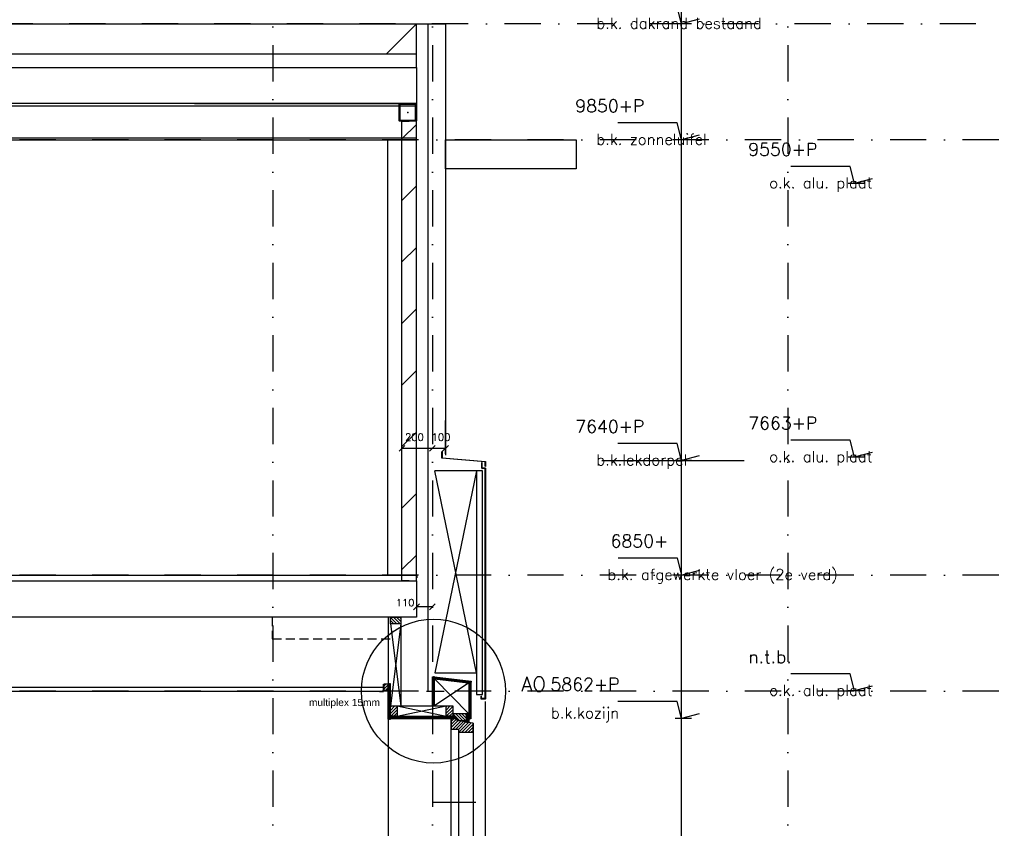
# Model space of a CAD drawing. Extents: x 0 to 317513, y 0 to 193913.
# Tile 40 of 69: x 217974 to 224762, y 97550 to 103125. Entities that reach past the tile are written whole.
import ezdxf

# ---------------------------------------------------------------- set-up
doc = ezdxf.new("R2010")
doc.units = 0
doc.header["$LTSCALE"] = 20
doc.header["$MEASUREMENT"] = 0
doc.header["$PDSIZE"] = -1
for name, pattern in [('DASHDOT', [25, 12.5, -6.25, 0, -6.25]), ('DD1', [2.66667, 1.66667, -0.5, 0, -0.5]), ('HIDDEN2', [4.6875, 3.125, -1.5625])]:
    doc.linetypes.add(name, pattern=pattern)
doc.layers.get('0').update_dxf_attribs({"linetype": 'CONTINUOUS'})
doc.layers.get('DEFPOINTS').update_dxf_attribs({"linetype": 'CONTINUOUS'})
for name, color, linetype in [('25', 7, 'CONTINUOUS'), ('_DETAILNUMMERS', 4, 'CONTINUOUS'), ('_DETAILNUMMERSTEKST', 4, 'CONTINUOUS'), ('A--01A1_ACEER', 1, 'CONTINUOUS'), ('A--A22--_F123-', 9, 'CONTINUOUS'), ('A--A25--_F--3-', 9, 'CONTINUOUS'), ('A--A30--_F--3-', 9, 'CONTINUOUS'), ('A--A35--_F--3-', 9, 'CONTINUOUS'), ('A--L$1A-_RASTER_NR_02', 21, 'CONTINUOUS'), ('A--L21--_F-23-', 4, 'CONTINUOUS'), ('A--L21D1_BUITENWAND', 1, 'CONTINUOUS'), ('A--L22--', 3, 'CONTINUOUS'), ('A--L22--_F--3-', 7, 'CONTINUOUS'), ('A--L23--', 7, 'CONTINUOUS'), ('A--L23--_F--3-', 7, 'CONTINUOUS'), ('A--L25--', 7, 'CONTINUOUS'), ('A--L25--_F-23-', 7, 'CONTINUOUS'), ('A--L28--', 7, 'CONTINUOUS'), ('A--L28--_F--3-', 1, 'CONTINUOUS'), ('A--L28D1_KONSTRUKTIES', 1, 'CONTINUOUS'), ('A--L28DC1_KONSTRUKTIES', 1, 'HIDDEN2'), ('A--L30--', 7, 'CONTINUOUS'), ('A--L30--_F123-', 7, 'CONTINUOUS'), ('A--L31--', 2, 'CONTINUOUS'), ('A--L31--_F--3-', 7, 'CONTINUOUS'), ('A--L31--_F123--A1-BINNENKOZ', 1, 'CONTINUOUS'), ('A--L31D1_BUITENKOZIJN', 1, 'CONTINUOUS'), ('A--L35-D2-_PLAFONDS', 2, 'CONTINUOUS'), ('A--L35-D4-_PLAFONDS', 4, 'CONTINUOUS'), ('A--M$1A-_F123-', 1, 'CONTINUOUS'), ('A--M01A1_MAATVOERING', 1, 'CONTINUOUS'), ('A--M01B1_HOOGTE_MAATV', 1, 'CONTINUOUS'), ('A--T$1A-_F123_20', 1, 'CONTINUOUS'), ('A--T01B2_HOOGTE_MAATV', 2, 'CONTINUOUS'), ('A--T01B3_HOOGTE_MAATV', 3, 'CONTINUOUS'), ('STRAMIEN', 8, 'DD1'), ('X--LR---_CP', 7, 'CONTINUOUS')]:
    doc.layers.add(name, color=color, linetype=linetype)
doc.styles.add('ALFA-0_25', font='ROMANS')
doc.styles.add('EB2', font='ARIAL.TTF')
doc.styles.add('HIEMSTRA', font='romans.shx')
doc.styles.add('HOOGTEXT', font='ROMANS.shx', dxfattribs={"height": 2.5})
doc.dimstyles.new('STANDARD$0', dxfattribs={"dimscale": 50, "dimtxt": 2.5, "dimasz": 2, "dimexe": 2, "dimexo": 0, "dimgap": 2, "dimtad": 1, "dimdec": 0, "dimzin": 0, "dimdsep": 46, "dimtxsty": 'ALFA-0_25', "dimblk1": 'OBLIQUE', "dimblk2": 'OBLIQUE', "dimsah": 1, "dimcen": -3, "dimdle": 2, "dimclrd": 1, "dimclre": 1, "dimclrt": 2, "dimadec": 0, "dimazin": 0, "dimtfac": 0.666667, "dimtofl": 0, "dimtmove": 2, "dimatfit": 3, "dimldrblk": 'OBLIQUE', "dimfxl": 0, "dimtvp": 0.833333, "dimtolj": 1, "dimtzin": 0, "dimarcsym": 0})
pattern_1 = [(45, (0, 0), (-10.6066, 10.6066), [])]
pattern_2 = [(270, (0, 0), (4, -9e-16), [])]

# ---------------------------------------------------------------- blocks, each defined once
blk = doc.blocks.new('Q020259-')
at = {"layer": 'A--A25--_F--3-'}
h = blk.add_hatch(dxfattribs=at)
h.set_pattern_fill('ALFALINE', color=256, scale=15, style=0, pattern_type=2)
h.set_pattern_definition(pattern_1)
h.paths.add_polyline_path([(0, 0), (0, 46), (28, 46), (28, 0)])
at = {"layer": 'A--L25--_F-23-', "color": 2, "linetype": 'Continuous'}
blk.add_lwpolyline([(0, 0), (0, 46), (28, 46), (28, 0)], close=True, dxfattribs=at)
at = {"layer": 'X--LR---_CP'}
for p in [(0, 0), (0, 0), (28, 0)]:
    blk.add_point(p, dxfattribs=at)
blk = doc.blocks.new('*U481')
at = {"layer": 'A--L23--_F--3-', "color": 2, "linetype": 'Continuous'}
blk.add_lwpolyline([(0, 0), (0, 20), (7524.7, 20), (7524.7, 0)], dxfattribs=at)
blk = doc.blocks.new('_OBLIQUE')
at = {"color": 0, "linetype": 'ByBlock'}
blk.add_line((-0.5, -0.5), (0.5, 0.5), dxfattribs=at)
blk = doc.blocks.new('*D381')
at = {"color": 1, "linetype": 'ByBlock'}
for p, q in [((220709.2, 99073.4), (220709.2, 99076.8)), ((220819.1, 99076.8), (220709.2, 99076.8)), ((220819.1, 99073.4), (220819.1, 99076.8))]:
    blk.add_line(p, q, dxfattribs=at)
at = {"layer": 'DEFPOINTS', "color": 0, "linetype": 'ByBlock'}
for p in [(220709.2, 99076.8), (220709.2, 99073.4), (220819.1, 99073.4)]:
    blk.add_point(p, dxfattribs=at)
at = {"color": 1, "linetype": 'ByBlock', "xscale": 40, "yscale": 40, "zscale": 40, "rotation": 180}
blk.add_blockref('_OBLIQUE', (220709.2, 99076.8), dxfattribs=at)
at = {"color": 1, "linetype": 'ByBlock', "xscale": 40, "yscale": 40, "zscale": 40}
blk.add_blockref('_OBLIQUE', (220819.1, 99076.8), dxfattribs=at)
at = {"color": 2, "linetype": 'ByBlock', "insert": (220631.3, 99105.4), "char_height": 50, "attachment_point": 5, "style": 'ALFA-0_25'}
blk.add_mtext('\\A1;110', dxfattribs=at)
blk = doc.blocks.new('*U479')
at = {"layer": 'A--A22--_F123-', "linetype": 'Continuous'}
h = blk.add_hatch(dxfattribs=at)
h.set_pattern_fill('ALFALINE', color=256, scale=300, style=0)
h.set_pattern_definition([(45, (-220659.1, -99255.9), (-212.13203, 212.13203), [])])
h.paths.add_polyline_path([(0, 0), (-50, 0), (-50, 3170), (0, 3170), (50, 3170), (50, 0)])
at = {"layer": 'A--L22--_F--3-', "color": 4, "linetype": 'Continuous'}
for points in [[(0, 0), (-50, 0), (-50, 3170), (0, 3170)], [(0, 0), (50, 0), (50, 3170), (0, 3170)]]:
    blk.add_lwpolyline(points, dxfattribs=at)
blk = doc.blocks.new('Q020582-')
at = {"layer": 'A--L28--_F--3-', "color": 4, "linetype": 'Continuous'}
blk.add_lwpolyline([(-60, 0.1), (-60, 57.1, -0.414214), (-57, 60.1), (57, 60.1, -0.414214), (60, 57.1), (60, -56.9, -0.414214), (57, -59.9), (-57, -59.9, -0.414214), (-60, -56.9), (-60, 0.1), (-53.7, 0.1), (-53.7, -50.6, 0.414214), (-50.7, -53.6), (50.7, -53.6, 0.414214), (53.7, -50.6), (53.7, 50.8, 0.414214), (50.7, 53.8), (-50.7, 53.8, 0.414214), (-53.7, 50.8), (-53.7, 0.1)], format="xyb", close=True, dxfattribs=at)
at = {"layer": 'X--LR---_CP', "color": 4, "linetype": 'Continuous'}
for p in [(-60, 0.1), (0, 0), (60, 0.1)]:
    blk.add_point(p, dxfattribs=at)
blk = doc.blocks.new('HOOGTEP')
at = {"layer": 'A--M01A1_MAATVOERING'}
for p, q in [((0, 0), (0.62, 2.33)), ((0.62, 2.33), (8.79, 2.33)), ((-2.41, 0.65), (0, 0))]:
    blk.add_line(p, q, dxfattribs=at)
at = {"layer": 'A--M01B1_HOOGTE_MAATV'}
blk.add_line((-1.38, 0), (0.91, 0), dxfattribs=at)
at = {"layer": 'A--T01B2_HOOGTE_MAATV', "style": 'HOOGTEXT', "flags": 4}
blk.add_attdef('TEKST', (1.84, -0.67), '', height=1.5, dxfattribs=at)
at = {"layer": 'A--T01B3_HOOGTE_MAATV', "style": 'HOOGTEXT', "flags": 4}
blk.add_attdef('HOOGTE', (1.67, 3.82), '', height=1.75, dxfattribs=at)
blk = doc.blocks.new('*D415')
at = {"layer": 'A--M$1A-_F123-', "color": 1, "lineweight": -2}
for p, q in [((220609.1, 100166), (220609.1, 100169.4)), ((220819.1, 100169.4), (220609.1, 100169.4)), ((220819.1, 100166), (220819.1, 100169.4))]:
    blk.add_line(p, q, dxfattribs=at)
at = {"layer": 'DEFPOINTS', "color": 0}
for p in [(220609.1, 100169.4), (220609.1, 100166), (220819.1, 100166)]:
    blk.add_point(p, dxfattribs=at)
at = {"layer": 'A--M$1A-_F123-', "color": 1, "lineweight": -2, "xscale": 40, "yscale": 40, "zscale": 40, "rotation": 180}
blk.add_blockref('_OBLIQUE', (220609.1, 100169.4), dxfattribs=at)
at = {"layer": 'A--M$1A-_F123-', "color": 1, "lineweight": -2, "xscale": 40, "yscale": 40, "zscale": 40}
blk.add_blockref('_OBLIQUE', (220819.1, 100169.4), dxfattribs=at)
at = {"layer": 'A--M$1A-_F123-', "color": 2, "insert": (220695.1, 100247), "char_height": 50, "attachment_point": 5, "style": 'ALFA-0_25'}
blk.add_mtext('\\A1;200', dxfattribs=at)
blk = doc.blocks.new('*D416')
at = {"layer": 'A--M$1A-_F123-', "color": 1, "lineweight": -2}
for p, q in [((220819.1, 100166), (220819.1, 100169.4)), ((220909.1, 100169.4), (220819.1, 100169.4)), ((220909.1, 100166), (220909.1, 100169.4))]:
    blk.add_line(p, q, dxfattribs=at)
at = {"layer": 'DEFPOINTS', "color": 0}
for p in [(220819.1, 100169.4), (220819.1, 100166), (220909.1, 100166)]:
    blk.add_point(p, dxfattribs=at)
at = {"layer": 'A--M$1A-_F123-', "color": 1, "lineweight": -2, "xscale": 40, "yscale": 40, "zscale": 40, "rotation": 180}
blk.add_blockref('_OBLIQUE', (220819.1, 100169.4), dxfattribs=at)
at = {"layer": 'A--M$1A-_F123-', "color": 1, "lineweight": -2, "xscale": 40, "yscale": 40, "zscale": 40}
blk.add_blockref('_OBLIQUE', (220909.1, 100169.4), dxfattribs=at)
at = {"layer": 'A--M$1A-_F123-', "color": 2, "insert": (220878.6, 100247), "char_height": 50, "attachment_point": 5, "style": 'ALFA-0_25'}
blk.add_mtext('\\A1;100', dxfattribs=at)
blk = doc.blocks.new('Q020279-')
at = {"layer": 'A--A25--_F--3-'}
h = blk.add_hatch(dxfattribs=at)
h.set_pattern_fill('ALFALINE', color=256, scale=15, style=0, pattern_type=2)
h.set_pattern_definition(pattern_1)
h.paths.add_polyline_path([(0, 0), (0, 71), (46, 71), (46, 0)])
at = {"layer": 'A--L25--_F-23-', "color": 2, "linetype": 'Continuous'}
blk.add_lwpolyline([(0, 0), (0, 71), (46, 71), (46, 0)], close=True, dxfattribs=at)
at = {"layer": 'X--LR---_CP'}
for p in [(0, 0), (0, 0), (46, 0)]:
    blk.add_point(p, dxfattribs=at)
blk = doc.blocks.new('*U663')
at = {"layer": 'A--A30--_F--3-', "linetype": 'Continuous'}
h = blk.add_hatch(dxfattribs=at)
h.set_pattern_fill('ALFALINE', color=256, scale=4, angle=135, style=0)
h.set_pattern_definition([(180, (0, 0), (2e-14, -4), [])])
h.paths.add_polyline_path([(0, 0), (0, 7.5), (448.9, 7.5), (448.9, 0), (448.9, -7.5), (0, -7.5)])
at = {"layer": 'A--L30--_F123-', "color": 1, "linetype": 'Continuous'}
for points in [[(0, 0), (0, 7.5), (448.9, 7.5), (448.9, 0)], [(0, 0), (0, -7.5), (448.9, -7.5), (448.9, 0)]]:
    blk.add_lwpolyline(points, dxfattribs=at)
blk = doc.blocks.new('*U664')
at = {"layer": 'A--A30--_F--3-', "linetype": 'Continuous'}
h = blk.add_hatch(dxfattribs=at)
h.set_pattern_fill('ALFALINE', color=256, scale=4, angle=225, style=0)
h.set_pattern_definition(pattern_2)
h.paths.add_polyline_path([(0, 0), (-7.5, 0), (-7.5, 243.5), (0, 243.5), (7.5, 243.5), (7.5, 0)])
at = {"layer": 'A--L30--_F123-', "color": 1, "linetype": 'Continuous'}
for points in [[(0, 0), (-7.5, 0), (-7.5, 243.5), (0, 243.5)], [(0, 0), (7.5, 0), (7.5, 243.5), (0, 243.5)]]:
    blk.add_lwpolyline(points, dxfattribs=at)
blk = doc.blocks.new('*U665')
at = {"layer": 'A--A30--_F--3-', "linetype": 'Continuous'}
h = blk.add_hatch(dxfattribs=at)
h.set_pattern_fill('ALFALINE', color=256, scale=4, angle=225, style=0)
h.set_pattern_definition(pattern_2)
h.paths.add_polyline_path([(0, 0), (-7.5, 0), (-7.5, 201.6), (0, 201.6), (7.5, 201.6), (7.5, 0)])
at = {"layer": 'A--L30--_F123-', "color": 1, "linetype": 'Continuous'}
for points in [[(0, 0), (-7.5, 0), (-7.5, 201.6), (0, 201.6)], [(0, 0), (7.5, 0), (7.5, 201.6), (0, 201.6)]]:
    blk.add_lwpolyline(points, dxfattribs=at)
blk = doc.blocks.new('A$C6A112B06')
at = {"layer": 'A--L$1A-_RASTER_NR_02', "color": 3}
for p, q in [((-10, 1592), (-10, 1630)), ((-7, 1595), (-7, 1630)), ((10, 1590), (-8, 1590)), ((13, 1593), (-5, 1593))]:
    blk.add_line(p, q, dxfattribs=at)
for points in [[(-10, 1630), (-7, 1630)], [(-15, 20), (-12, 20)]]:
    blk.add_lwpolyline(points, dxfattribs=at)
for points in [[(15, 1591), (15, 2, -0.414214), (13, 0), (-13, 0, -0.414214), (-15, 2), (-15, 20)], [(12, 1588), (12, 5, -0.414214), (10, 3), (-10, 3, -0.414214), (-12, 5), (-12, 20)]]:
    blk.add_lwpolyline(points, format="xyb", dxfattribs=at)
for centre, start, end in [((-8, 1592), 180, 270), ((-5, 1595), 180, 270), ((10, 1588), 0, 90), ((13, 1591), 0, 90)]:
    blk.add_arc(centre, 2, start, end, dxfattribs=at)

msp = doc.modelspace()

# ---------------------------------------------------------------- hatches: boundary and pattern name
at = {"layer": 'A--A35--_F--3-'}
h = msp.add_hatch(dxfattribs=at)
h.set_pattern_fill('ALFALINE', color=256, scale=15, style=0)
h.set_pattern_definition([(45, (36084.68, 3452), (-10.6066017, 10.6066017), [])])
h.paths.add_polyline_path([(220948.98, 98307.88), (220948.98, 98233.9), (220999.98, 98233.9), (220999.98, 98212.9), (221098.98, 98212.9), (221098.98, 98245.89), (221098.98, 98274.35), (221064.31, 98280.56), (220989.98, 98293.88), (220989.98, 98307.88)])
h = msp.add_hatch(dxfattribs=at)
h.set_pattern_fill('ALFALINE', color=256, scale=15, style=0)
h.set_pattern_definition([(135, (379838.24, -103), (10.6066017, 10.6066017), [])])
h.paths.add_polyline_path([(220973.98, 98339.88), (221054.98, 98339.88), (221054.98, 98293.88), (220989.98, 98293.88), (220989.98, 98307.88), (220973.98, 98307.88)])
h.paths.add_polyline_path([(220958.98, 98339.88), (220973.98, 98339.88), (220973.98, 98307.88), (220958.98, 98307.88)])

# ---------------------------------------------------------------- linework, layer by layer
at = {"layer": '_DETAILNUMMERS'}
msp.add_circle((220826.17, 98495.86), 496.01, dxfattribs=at)
at = {"layer": 'A--01A1_ACEER'}
for p, q in [((222537.3, 91828.8), (222537.3, 104253.72)), ((188583.91, 103095.9), (220909.1, 103095.9)), ((220709.1, 103095.9), (220499.1, 102885.9)), ((220709.1, 102795.9), (220709.1, 103095.9)), ((220909.1, 103095.9), (220909.1, 100122.62)), ((220709.1, 102885.9), (213164.08, 102885.9)), ((219178.35, 102545.9), (220709.1, 102545.9)), ((220509.1, 102295.9), (220509.1, 99295.9)), ((221986.55, 100085.9), (222968.17, 100085.9)), ((220515.07, 99005.9), (220515.07, 95795.9)), ((220779.16, 98495.9), (220899.16, 98495.9))]:
    msp.add_line(p, q, dxfattribs=at)
for points in [[(221124.1, 100013.68), (220835.1, 98621.9)], [(221124.1, 98621.9), (220835.22, 100013.68)], [(221124.1, 100013.68), (220835.22, 100013.68)], [(221124.1, 100013.68), (221124.1, 98472.64), (221154.1, 98472.64), (221154.1, 98472.64), (221164.1, 98472.64), (221164.1, 100013.68)], [(221164.1, 100013.68), (221124.1, 100013.68)], [(220835.1, 98621.9), (221124.1, 98621.9)]]:
    msp.add_lwpolyline(points, dxfattribs=at)
at = {"layer": 'A--A30--_F--3-', "linetype": 'Continuous'}
for p, q in [((221086.36, 98561.46), (220834.11, 98591.97)), ((221085.88, 98557.49), (220834.11, 98587.94)), ((221085.4, 98553.52), (220834.11, 98583.91)), ((221073.48, 98305.09), (221073.48, 98551.43)), ((221077.58, 98305.09), (221077.48, 98550.95)), ((221081.58, 98305.09), (221081.48, 98550.46)), ((221058.48, 98281.61), (221058.53, 98339.88)), ((221062.48, 98280.89), (221062.53, 98339.87)), ((221066.48, 98280.18), (221066.53, 98339.39))]:
    msp.add_line(p, q, dxfattribs=at)
at = {"layer": 'A--L21--_F-23-', "linetype": 'Continuous'}
for points in [[(220709.1, 102545.9), (213154.06, 102545.9), (213154.12, 102795.9), (220709.1, 102795.9)], [(220709.1, 99005.9), (213154.06, 99005.9), (213154.12, 99255.9), (220709.1, 99255.9)]]:
    msp.add_lwpolyline(points, close=True, dxfattribs=at)
at = {"layer": 'A--L21--_F-23-'}
msp.add_lwpolyline([(221182.1, 100045.59), (221182.1, 100075.84), (220885.1, 100102.07), (220885.1, 100148.07), (220887.1, 100146.55), (220887.1, 100103.9), (221184.1, 100077.68), (221184.1, 100044.44), (221182.1, 100045.59)], close=True, dxfattribs=at)
at = {"layer": 'A--L21D1_BUITENWAND'}
msp.add_line((220789.1, 98495.9), (220789.1, 103095.9), dxfattribs=at)
at = {"layer": 'A--L28D1_KONSTRUKTIES'}
for p, q in [((213154.06, 102531.07), (220709.1, 102530.9)), ((213154.06, 102311.07), (220709.1, 102310.9)), ((213154.06, 102296.07), (220709.1, 102295.9)), ((220909.1, 102295.9), (221809.1, 102295.9)), ((220909.1, 102095.9), (220909.1, 102295.9)), ((221809.1, 102295.9), (221809.1, 102095.9)), ((221809.1, 102095.9), (220909.1, 102095.9))]:
    msp.add_line(p, q, dxfattribs=at)
for points in [[(220909.1, 100131.99), (220909.1, 100361.34)], [(220819.1, 97730.17), (221119.1, 97730.17)]]:
    msp.add_lwpolyline(points, dxfattribs=at)
at = {"layer": 'A--L28DC1_KONSTRUKTIES'}
msp.add_lwpolyline([(219715.07, 99005.9), (219715.07, 98855.9), (220535.07, 98855.9)], dxfattribs=at)
at = {"layer": 'A--L30--_F123-', "color": 1, "linetype": 'Continuous'}
for points in [[(220834.11, 98587.94), (220834.11, 98595.49), (221086.78, 98564.93), (221085.88, 98557.49)], [(220834.11, 98587.94), (220834.11, 98580.39), (221084.98, 98550.04), (221085.88, 98557.49)], [(221077.43, 98550.95), (221069.98, 98551.85), (221069.98, 98305.09), (221077.58, 98305.09)], [(221077.43, 98550.95), (221084.98, 98550.04), (221084.98, 98305.09), (221077.58, 98305.09)], [(221062.48, 98339.88), (221054.98, 98339.88), (221054.98, 98282.23), (221062.48, 98280.89)], [(221062.48, 98339.88), (221069.98, 98339.88), (221069.98, 98279.56), (221062.48, 98280.89)]]:
    msp.add_lwpolyline(points, dxfattribs=at)
at = {"layer": 'A--L31--'}
for p, q in [((220999.98, 98229.12), (220999.98, 97673.32)), ((220999.98, 97801.31), (220999.98, 96735.85))]:
    msp.add_line(p, q, dxfattribs=at)
for points in [[(220948.98, 94979.33), (220948.98, 98307.39)], [(221098.98, 98274.35), (221098.98, 97673.32)], [(221098.98, 97801.31), (221098.98, 94917.33)]]:
    msp.add_lwpolyline(points, dxfattribs=at)
at = {"layer": 'A--L31--_F--3-', "color": 2, "linetype": 'Continuous'}
for points in [[(220948.98, 98307.88), (220948.98, 98233.9), (220999.98, 98233.9), (220999.98, 98212.9), (221098.98, 98212.9), (221098.98, 98245.89), (221098.98, 98274.35), (221064.31, 98280.56), (220989.98, 98293.88), (220989.98, 98307.88)], [(221054.98, 98339.88), (220958.98, 98339.88), (220958.98, 98307.88), (220989.98, 98307.88), (220989.98, 98293.88), (221054.98, 98293.88)]]:
    msp.add_lwpolyline(points, close=True, dxfattribs=at)
at = {"layer": 'A--L31--_F123--A1-BINNENKOZ'}
msp.add_line((221183.99, 92455.9), (221183.98, 98424.52), dxfattribs=at)
at = {"layer": 'A--L31D1_BUITENKOZIJN'}
for p, q in [((220530.07, 98959.9), (220601.07, 98393.88)), ((220601.07, 98959.9), (220530.07, 98393.88)), ((220601.07, 98959.9), (220601.07, 98393.88)), ((220834.11, 98580.39), (221069.98, 98339.88)), ((221069.98, 98551.85), (220834.11, 98393.88)), ((220576.07, 98322.88), (220912.98, 98393.88)), ((220576.07, 98393.88), (220912.98, 98322.88)), ((220576.07, 98393.88), (220934.6, 98393.88))]:
    msp.add_line(p, q, dxfattribs=at)
at = {"layer": 'A--L35-D2-_PLAFONDS'}
for points in [[(220482.85, 98521.11), (215880.82, 98521.11)], [(215880.82, 98496.11), (220482.85, 98496.11)]]:
    msp.add_lwpolyline(points, dxfattribs=at)
at = {"layer": 'A--L35-D4-_PLAFONDS'}
for p, q in [((220482.85, 98493.42), (220482.85, 98543.42)), ((220453.68, 98493.42), (220482.85, 98493.42))]:
    msp.add_line(p, q, dxfattribs=at)
at = {"layer": 'STRAMIEN', "linetype": 'DASHDOT'}
for p, q in [((219719.1, 109950.72), (219719.1, 90560.27)), ((220819.1, 109950.72), (220819.1, 90560.27)), ((223269.1, 109950.72), (223269.1, 90560.27)), ((224566.51, 103095.9), (154278.59, 103095.9)), ((232225.64, 102295.9), (154613.05, 102295.9)), ((232225.64, 99295.9), (154278.59, 99295.9)), ((232225.64, 98495.9), (154278.59, 98495.9))]:
    msp.add_line(p, q, dxfattribs=at)

# ---------------------------------------------------------------- block references
ref = msp.add_blockref('HOOGTEP', (222537.3, 103095.9), dxfattribs=dict(xscale=-50, yscale=50, zscale=50))
ref.add_attrib('TEKST', 'b.k. dakrand bestaand', (221948.89, 103062.34), dxfattribs={"layer": 'A--T01B2_HOOGTE_MAATV', "height": 75, "style": 'HOOGTEXT', "flags": 4})
ref.add_attrib('HOOGTE', '10650+P', (221803.67, 103286.87), dxfattribs={"layer": 'A--T01B3_HOOGTE_MAATV', "height": 87.5, "style": 'HOOGTEXT', "flags": 4})
ref = msp.add_blockref('HOOGTEP', (222537.3, 102295.9), dxfattribs=dict(xscale=-50, yscale=50, zscale=50))
ref.add_attrib('TEKST', 'b.k. zonneluifel', (221948.89, 102262.34), dxfattribs={"layer": 'A--T01B2_HOOGTE_MAATV', "height": 75, "style": 'HOOGTEXT', "flags": 4})
ref.add_attrib('HOOGTE', '9850+P', (221803.67, 102486.87), dxfattribs={"layer": 'A--T01B3_HOOGTE_MAATV', "height": 87.5, "style": 'HOOGTEXT', "flags": 4})
ref = msp.add_blockref('HOOGTEP', (223729.78, 101995.9), dxfattribs=dict(xscale=-50, yscale=50, zscale=50))
ref.add_attrib('TEKST', 'o.k. alu. plaat', (223141.36, 101962.34), dxfattribs={"layer": 'A--T01B2_HOOGTE_MAATV', "height": 75, "style": 'HOOGTEXT', "flags": 4})
ref.add_attrib('HOOGTE', '9550+P', (222996.14, 102186.87), dxfattribs={"layer": 'A--T01B3_HOOGTE_MAATV', "height": 87.5, "style": 'HOOGTEXT', "flags": 4})
ref = msp.add_blockref('HOOGTEP', (222537.3, 100085.9), dxfattribs=dict(xscale=-50, yscale=50, zscale=50))
ref.add_attrib('TEKST', 'b.k.lekdorpel', (221948.89, 100052.34), dxfattribs={"layer": 'A--T01B2_HOOGTE_MAATV', "height": 75, "style": 'HOOGTEXT', "flags": 4})
ref.add_attrib('HOOGTE', '7640+P', (221803.67, 100276.87), dxfattribs={"layer": 'A--T01B3_HOOGTE_MAATV', "height": 87.5, "style": 'HOOGTEXT', "flags": 4})
ref = msp.add_blockref('HOOGTEP', (223729.78, 100108.9), dxfattribs=dict(xscale=-50, yscale=50, zscale=50))
ref.add_attrib('TEKST', 'o.k. alu. plaat', (223141.36, 100075.34), dxfattribs={"layer": 'A--T01B2_HOOGTE_MAATV', "height": 75, "style": 'HOOGTEXT', "flags": 4})
ref.add_attrib('HOOGTE', '7663+P', (222996.14, 100299.87), dxfattribs={"layer": 'A--T01B3_HOOGTE_MAATV', "height": 87.5, "style": 'HOOGTEXT', "flags": 4})
ref = msp.add_blockref('HOOGTEP', (222539.02, 99295.9), dxfattribs=dict(xscale=-50, yscale=50, zscale=50))
ref.add_attrib('TEKST', 'b.k. afgewerkte vloer (2e verd)', (222025.6, 99262.34), dxfattribs={"layer": 'A--T01B2_HOOGTE_MAATV', "height": 75, "style": 'HOOGTEXT', "flags": 4})
ref.add_attrib('HOOGTE', '6850+', (222047.05, 99486.87), dxfattribs={"layer": 'A--T01B3_HOOGTE_MAATV', "height": 87.5, "style": 'HOOGTEXT', "flags": 4})
ref = msp.add_blockref('HOOGTEP', (223729.78, 98497.64), dxfattribs=dict(xscale=-50, yscale=50, zscale=50))
ref.add_attrib('TEKST', 'o.k. alu. plaat', (223141.36, 98464.08), dxfattribs={"layer": 'A--T01B2_HOOGTE_MAATV', "height": 75, "style": 'HOOGTEXT', "flags": 4})
ref.add_attrib('HOOGTE', 'n.t.b.', (222996.14, 98688.61), dxfattribs={"layer": 'A--T01B3_HOOGTE_MAATV', "height": 87.5, "style": 'HOOGTEXT', "flags": 4})
ref = msp.add_blockref('HOOGTEP', (222537.3, 98307.9), dxfattribs=dict(xscale=-50, yscale=50, zscale=50))
ref.add_attrib('TEKST', 'b.k.kozijn', (221636.62, 98307.9), dxfattribs={"layer": 'A--T01B2_HOOGTE_MAATV', "height": 75, "style": 'HOOGTEXT', "flags": 4})
ref.add_attrib('HOOGTE', '5862+P', (221632.84, 98498.87), dxfattribs={"layer": 'A--T01B3_HOOGTE_MAATV', "height": 87.5, "style": 'HOOGTEXT', "flags": 4})
at = {"layer": '25', "rotation": 90}
msp.add_blockref('Q020279-', (220601.07, 98959.9), dxfattribs=at)
at = {"layer": '25'}
for p in [(220530.07, 98322.88), (220912.98, 98322.88)]:
    msp.add_blockref('Q020279-', p, dxfattribs=at)
at = {"layer": 'A--L$1A-_RASTER_NR_02'}
msp.add_blockref('A$C6A112B06', (221169.1, 98440.9), dxfattribs=at)
at = {"layer": 'A--L22--'}
msp.add_blockref('*U479', (220659.1, 99255.9), dxfattribs=at)
at = {"layer": 'A--L23--'}
msp.add_blockref('*U481', (213188.1, 99275.9), dxfattribs=at)
at = {"layer": 'A--L25--'}
msp.add_blockref('Q020259-', (220487.07, 98500.43), dxfattribs=at)
at = {"layer": 'A--L28--'}
msp.add_blockref('Q020582-', (220649.11, 102485.84), dxfattribs=at)
at = {"layer": 'A--L30--'}
for name, p in [('*U665', (220826.61, 98393.88)), ('*U664', (220522.57, 98302.88)), ('*U663', (220530.07, 98315.38))]:
    msp.add_blockref(name, p, dxfattribs=at)

# ---------------------------------------------------------------- texts
at = {"layer": '_DETAILNUMMERSTEKST', "style": 'HIEMSTRA'}
msp.add_text('AO', height=100, dxfattribs=at).set_placement((221430.95, 98494.15))
at = {"layer": 'A--T$1A-_F123_20', "style": 'EB2'}
msp.add_text('multiplex 15mm', height=50, dxfattribs=at).set_placement((219968.3, 98392.67))

# ---------------------------------------------------------------- dimensions: what is measured, and where the dimension line sits
at = {"layer": 'A--M$1A-_F123-'}
for base, p1, p2, text, picture, middle in [((220609.1, 100169.35), (220819.1, 100165.96), (220609.1, 100165.96), '200', '*D415', (220695.1, 100246.97)), ((220819.1, 100169.35), (220909.1, 100165.96), (220819.1, 100165.96), '100', '*D416', (220878.64, 100246.97))]:
    dim = msp.add_linear_dim(base=base, p1=p1, p2=p2, text=text, dimstyle='STANDARD$0', override={"dimscale": 20, "dimexe": 0, "dimcen": 0, "dimdle": 0, "dimtfac": 0.75, "dimtvp": 1.5}, dxfattribs=at)
    dim.commit()
    dim.dimension.update_dxf_attribs({"geometry": picture, "text_midpoint": middle, "dimtype": 160})
dim = msp.add_linear_dim(base=(220709.22, 99076.84), p1=(220819.1, 99073.44), p2=(220709.22, 99073.44), dimstyle='STANDARD$0', override={"dimscale": 20, "dimexe": 0, "dimcen": 0, "dimdle": 0, "dimtfac": 0.75, "dimtvp": 1.5}, dxfattribs=at)
dim.commit()
dim.dimension.update_dxf_attribs({"geometry": '*D381', "text_midpoint": (220631.33, 99105.45), "dimtype": 160})

doc.saveas('drawing.dxf')
